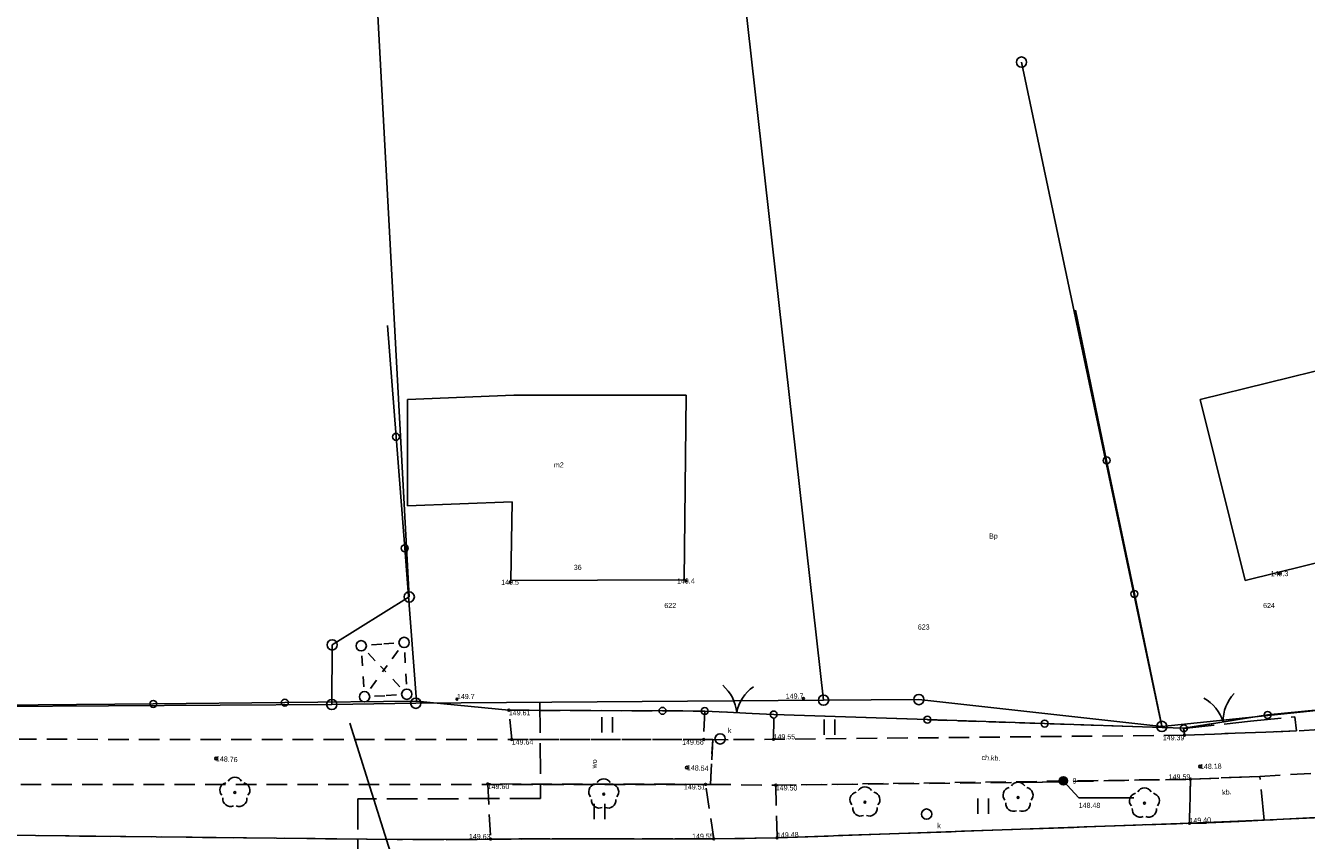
# Model space of a CAD drawing. Extents: x 7583285 to 7585126, y 6019995 to 6020809.
# Tile 30 of 54: x 7584150 to 7584212, y 6020696 to 6020735. Entities that reach past the tile are written whole.
import ezdxf
from ezdxf.enums import TextEntityAlignment as Align

# ---------------------------------------------------------------- set-up
doc = ezdxf.new("R2010")
doc.units = 0
doc.header["$MEASUREMENT"] = 0
for name, pattern in [('1_OTKC', [1.5, 1, -0.5]), ('1_OTKJ', [2, 1.5, -0.5]), ('1_OTKK', [0]), ('1_OTKU', [2, 1.5, -0.5]), ('1_OTZI', [1.5, 1, -0.5]), ('1_OTZT', [1.5, 1, -0.5]), ('3_EGBU_A', [0]), ('4_SULO', [0]), ('4_SUPP_P', [2, 1.5, -0.5])]:
    doc.linetypes.add(name, pattern=pattern)
doc.layers.get('0').update_dxf_attribs({"linetype": 'CONTINUOUS', "lineweight": 5})
doc.layers.add('Dzialki', color=3, linetype='CONTINUOUS', lineweight=25)
for name, color, linetype in [('EADTD_T_0', 216, 'CONTINUOUS'), ('EGBB_E_T_0', 7, 'CONTINUOUS'), ('EGBB_L_0', 36, '3_EGBU_A'), ('Numery_dzialek', 7, 'CONTINUOUS'), ('Numery_uzytkow', 3, 'CONTINUOUS'), ('OTK_E_T_1', 7, 'CONTINUOUS'), ('OTK_E_T_3', 7, 'CONTINUOUS'), ('OTK_L_0', 7, '1_OTKJ'), ('OTK_L_1', 7, '1_OTKK'), ('OTK_L_2', 7, '1_OTKC'), ('OTK_L_4', 7, '1_OTKU'), ('OTO_L_0', 7, 'CONTINUOUS'), ('OTO_L_1', 7, 'CONTINUOUS'), ('OTR_T_0', 7, 'CONTINUOUS'), ('OTR_T_1', 7, 'CONTINUOUS'), ('OTZ_L_3', 7, '1_OTZT'), ('OTZ_T_0', 96, 'CONTINUOUS'), ('P_SUTP_L_0', 30, '4_SUPP_P'), ('Punkty', 7, 'CONTINUOUS'), ('SUG_E_T_4', 52, 'CONTINUOUS'), ('SUG_T_2', 52, 'CONTINUOUS'), ('SUGR_T_0', 52, 'CONTINUOUS'), ('SUK_E_T_4', 36, 'CONTINUOUS'), ('SUK_T_3', 36, 'CONTINUOUS'), ('SUL_L_1', 7, '4_SULO'), ('SUP_E_T_1', 7, 'CONTINUOUS'), ('SUP_T_2', 7, 'CONTINUOUS'), ('SUP_T_4', 7, 'CONTINUOUS'), ('SUWP_E_T_0', 5, 'CONTINUOUS')]:
    doc.layers.add(name, color=color, linetype=linetype)

# ---------------------------------------------------------------- blocks, each defined once
blk = doc.blocks.new('GRT')
at = {"linetype": 'Continuous'}
blk.add_circle((0, 0), 0.25, dxfattribs=at)
blk = doc.blocks.new('1_OTRN')
at = {"linetype": 'Continuous'}
blk.add_circle((0, 0), 0.045, dxfattribs=at)
blk = doc.blocks.new('1_OTRS')
at = {"linetype": 'Continuous'}
blk.add_circle((0, 0), 0.045, dxfattribs=at)
blk = doc.blocks.new('1_OTZL')
at = {"linetype": 'Continuous'}
blk.add_circle((0, 0), 0.045, dxfattribs=at)
for centre, start, end in [((0, 0.375), 30.14012, 149.85988), ((-0.357, 0.116), 102.14447, 221.86002), ((0.357, 0.116), 318.13998, 77.85553), ((-0.22, -0.303), 174.14818, 293.85423), ((0.22, -0.303), 246.14577, 5.85182)]:
    blk.add_arc(centre, 0.375, start, end, dxfattribs=at)
blk = doc.blocks.new('1_OTZT')
at = {"linetype": 'Continuous'}
for p, q in [((-0.2625, -0.375), (-0.2625, 0.375)), ((0.2625, -0.375), (0.2625, 0.375))]:
    blk.add_line(p, q, dxfattribs=at)
blk = doc.blocks.new('4_SUGW')
at = {"linetype": 'Continuous'}
for radius in [0.2, 0.175, 0.15, 0.125, 0.1, 0.075, 0.05, 0.025, 0.00715]:
    blk.add_circle((0, 0), radius, dxfattribs=at)
blk = doc.blocks.new('4_SUPS')
at = {"linetype": 'Continuous'}
blk.add_circle((0, 0), 0.0625, dxfattribs=at)
blk = doc.blocks.new('4_SUKS')
at = {"linetype": 'Continuous'}
blk.add_circle((0, 0), 0.25, dxfattribs=at)
blk = doc.blocks.new('4_SUPP')
at = {"linetype": 'Continuous'}
blk.add_circle((0, 0), 0.25, dxfattribs=at)
blk = doc.blocks.new('4_SUPW')
at = {"linetype": 'Continuous'}
blk.add_circle((0, 0), 0.25, dxfattribs=at)

msp = doc.modelspace()

# ---------------------------------------------------------------- linework, layer by layer
at = {"layer": 'Dzialki'}
for p, q in [((7584183.95, 6020742.84), (7584188.48, 6020702.51)), ((7584166.44, 6020741.43), (7584168.26, 6020707.55)), ((7584198.14, 6020733.67), (7584204.99, 6020701.23)), ((7584168.26, 6020707.55), (7584164.5, 6020705.21)), ((7584164.5, 6020705.21), (7584164.48, 6020702.3)), ((7584224.01, 6020703.18), (7584204.99, 6020701.23)), ((7584164.48, 6020702.3), (7584118.07, 6020702.04)), ((7584168.58, 6020702.36), (7584164.48, 6020702.3)), ((7584188.48, 6020702.51), (7584168.58, 6020702.36)), ((7584193.13, 6020702.54), (7584188.48, 6020702.51)), ((7584204.99, 6020701.23), (7584193.13, 6020702.54))]:
    msp.add_line(p, q, dxfattribs=at)
at = {"layer": 'EGBB_L_0', "linetype": '3_EGBU_A'}
for p, q in [((7584216.04, 6020719.46), (7584206.86, 6020717.19)), ((7584173.37, 6020717.4), (7584168.17, 6020717.2)), ((7584181.77, 6020717.41), (7584173.37, 6020717.4)), ((7584181.68, 6020708.38), (7584181.77, 6020717.41)), ((7584168.17, 6020717.2), (7584168.18, 6020712)), ((7584206.86, 6020717.19), (7584209.05, 6020708.36)), ((7584168.18, 6020712), (7584173.28, 6020712.2)), ((7584173.28, 6020712.2), (7584173.22, 6020708.35)), ((7584209.05, 6020708.36), (7584219.53, 6020710.95)), ((7584173.22, 6020708.35), (7584181.68, 6020708.38))]:
    msp.add_line(p, q, dxfattribs=at)
at = {"layer": 'OTK_L_0', "linetype": '1_OTKJ'}
for p, q in [((7584210.28, 6020696.66), (7584208.74, 6020696.58)), ((7584214.42, 6020696.88), (7584210.28, 6020696.66)), ((7584186.21, 6020695.79), (7584206.34, 6020696.5)), ((7584207.16, 6020696.51), (7584206.34, 6020696.5)), ((7584208.74, 6020696.58), (7584207.16, 6020696.51)), ((7584150.02, 6020695.9), (7584145.83, 6020695.95)), ((7584167.67, 6020695.71), (7584150.02, 6020695.9)), ((7584169.93, 6020695.69), (7584167.67, 6020695.71)), ((7584173.57, 6020695.74), (7584169.93, 6020695.69)), ((7584183.12, 6020695.74), (7584173.57, 6020695.74)), ((7584183.12, 6020695.74), (7584186.21, 6020695.79))]:
    msp.add_line(p, q, dxfattribs=at)
at = {"layer": 'OTK_L_1', "linetype": '1_OTKK'}
for p, q in [((7584206.34, 6020696.5), (7584210.28, 6020696.66)), ((7584210.28, 6020696.66), (7584214.42, 6020696.88)), ((7584186.21, 6020695.79), (7584206.34, 6020696.5)), ((7584145.83, 6020695.95), (7584150.02, 6020695.9)), ((7584150.02, 6020695.9), (7584167.67, 6020695.71)), ((7584167.67, 6020695.71), (7584172.17, 6020695.72)), ((7584172.17, 6020695.72), (7584183.12, 6020695.74)), ((7584183.12, 6020695.74), (7584186.21, 6020695.79))]:
    msp.add_line(p, q, dxfattribs=at)
at = {"layer": 'OTK_L_2', "linetype": '1_OTKC'}
for p, q in [((7584211.56, 6020701.01), (7584206.09, 6020700.8)), ((7584217.18, 6020701.35), (7584211.56, 6020701.01)), ((7584183.07, 6020700.59), (7584149.22, 6020700.6)), ((7584182.96, 6020698.4), (7584183.07, 6020700.59)), ((7584183.07, 6020700.59), (7584182.96, 6020698.4)), ((7584183.82, 6020700.58), (7584183.07, 6020700.59)), ((7584206.09, 6020700.8), (7584183.82, 6020700.58)), ((7584209.77, 6020698.79), (7584217.29, 6020699.21)), ((7584186.15, 6020698.36), (7584199.16, 6020698.51)), ((7584199.16, 6020698.51), (7584206.38, 6020698.65)), ((7584206.38, 6020698.65), (7584209.77, 6020698.79)), ((7584149.3, 6020698.39), (7584182.96, 6020698.4)), ((7584182.96, 6020698.4), (7584186.15, 6020698.36))]:
    msp.add_line(p, q, dxfattribs=at)
at = {"layer": 'OTK_L_4', "linetype": '1_OTKU'}
for p, q in [((7584209.31, 6020701.49), (7584211.48, 6020701.69)), ((7584211.48, 6020701.69), (7584211.56, 6020701.01)), ((7584206.05, 6020701.12), (7584209.31, 6020701.49)), ((7584206.09, 6020700.8), (7584206.05, 6020701.12)), ((7584211.56, 6020701.01), (7584206.09, 6020700.8)), ((7584206.38, 6020698.65), (7584206.34, 6020696.5)), ((7584209.77, 6020698.79), (7584206.38, 6020698.65)), ((7584209.98, 6020696.65), (7584209.77, 6020698.79)), ((7584206.34, 6020696.5), (7584209.98, 6020696.65))]:
    msp.add_line(p, q, dxfattribs=at)
at = {"layer": 'OTO_L_0'}
for p, q in [((7584200.77, 6020721.56), (7584202.29, 6020714.22)), ((7584167.62, 6020715.37), (7584167.2, 6020720.81)), ((7584168.04, 6020709.93), (7584167.62, 6020715.37)), ((7584202.29, 6020714.22), (7584203.65, 6020707.7)), ((7584168.61, 6020702.46), (7584168.04, 6020709.93)), ((7584203.65, 6020707.7), (7584205, 6020701.18)), ((7584148.27, 6020702.26), (7584155.77, 6020702.33)), ((7584155.77, 6020702.33), (7584162.19, 6020702.39)), ((7584162.19, 6020702.39), (7584168.61, 6020702.46)), ((7584168.61, 6020702.46), (7584173.12, 6020702.02)), ((7584210.15, 6020701.79), (7584217.61, 6020702.53)), ((7584173.12, 6020702.02), (7584180.62, 6020701.99)), ((7584180.62, 6020701.99), (7584182.68, 6020701.98)), ((7584186.05, 6020701.81), (7584193.55, 6020701.56)), ((7584193.55, 6020701.56), (7584199.27, 6020701.37)), ((7584199.27, 6020701.37), (7584205, 6020701.18)), ((7584205, 6020701.18), (7584206.06, 6020701.14))]:
    msp.add_line(p, q, dxfattribs=at)
for centre in [(7584167.62, 6020715.37), (7584202.29, 6020714.22), (7584168.04, 6020709.93), (7584203.65, 6020707.7), (7584155.77, 6020702.33), (7584162.19, 6020702.39), (7584180.62, 6020701.99), (7584193.55, 6020701.56), (7584199.27, 6020701.37)]:
    msp.add_circle(centre, 0.17, dxfattribs=at)
at = {"layer": 'OTO_L_1'}
for p, q in [((7584182.68, 6020701.98), (7584183.74, 6020701.93)), ((7584183.49, 6020701.94), (7584184.99, 6020701.86)), ((7584184.99, 6020701.86), (7584186.05, 6020701.81)), ((7584208.72, 6020701.56), (7584210.15, 6020701.79)), ((7584206.06, 6020701.14), (7584207.49, 6020701.37)), ((7584207.24, 6020701.33), (7584208.72, 6020701.56))]:
    msp.add_line(p, q, dxfattribs=at)
for centre in [(7584182.68, 6020701.98), (7584186.05, 6020701.81), (7584210.15, 6020701.79), (7584206.06, 6020701.14)]:
    msp.add_circle(centre, 0.17, dxfattribs=at)
for centre, start, end in [((7584182.248, 6020701.725), 5.05661, 49.13098), ((7584186.205, 6020701.525), 125.09333, 169.1677), ((7584206.066, 6020700.861), 16.92792, 61.00229), ((7584209.979, 6020701.48), 136.96464, 181.03901)]:
    msp.add_arc(centre, 2, start, end, dxfattribs=at)
at = {"layer": 'OTZ_L_3', "linetype": '1_OTZI'}
for p, q in [((7584173.12, 6020702.02), (7584182.68, 6020701.98)), ((7584173.26, 6020700.59), (7584173.12, 6020702.02)), ((7584182.68, 6020701.98), (7584182.63, 6020700.59)), ((7584186.04, 6020700.6), (7584186.05, 6020701.81)), ((7584186.05, 6020701.81), (7584206.06, 6020701.14)), ((7584206.06, 6020701.14), (7584206.09, 6020700.8)), ((7584182.63, 6020700.59), (7584173.26, 6020700.59)), ((7584206.09, 6020700.8), (7584186.04, 6020700.6)), ((7584206.38, 6020698.65), (7584186.15, 6020698.36)), ((7584206.34, 6020696.5), (7584206.38, 6020698.65)), ((7584182.72, 6020698.4), (7584172.09, 6020698.42)), ((7584172.09, 6020698.42), (7584172.23, 6020695.73)), ((7584183.12, 6020695.74), (7584182.72, 6020698.4)), ((7584186.15, 6020698.36), (7584186.21, 6020695.79)), ((7584186.21, 6020695.79), (7584206.34, 6020696.5)), ((7584172.23, 6020695.73), (7584183.12, 6020695.74))]:
    msp.add_line(p, q, dxfattribs=at)
at = {"layer": 'P_SUTP_L_0', "linetype": '4_SUPP_P'}
for p, q in [((7584174.64, 6020702.41), (7584174.67, 6020697.71)), ((7584165.76, 6020697.69), (7584165.7, 6020686.77)), ((7584174.67, 6020697.71), (7584165.76, 6020697.69))]:
    msp.add_line(p, q, dxfattribs=at)
at = {"layer": 'SUGR_T_0', "linetype": 'Continuous'}
for p, q in [((7584200.18, 6020698.57), (7584200.93, 6020697.75)), ((7584200.93, 6020697.75), (7584203.62, 6020697.75))]:
    msp.add_line(p, q, dxfattribs=at)
at = {"layer": 'SUL_L_1', "linetype": '4_SULO'}
msp.add_line((7584165.37, 6020701.39), (7584169.81, 6020687.25), dxfattribs=at)
at = {"layer": 'SUP_T_2', "linetype": 'Continuous'}
for p, q in [((7584166.26, 6020704.81), (7584166.6, 6020704.44)), ((7584166.92, 6020705.25), (7584166.42, 6020705.21)), ((7584167.51, 6020705.3), (7584167.02, 6020705.26)), ((7584167.72, 6020704.93), (7584167.42, 6020704.53)), ((7584168.04, 6020704.84), (7584168.06, 6020704.34)), ((7584165.95, 6020704.67), (7584165.98, 6020704.18)), ((7584166.86, 6020704.17), (7584167.12, 6020703.89)), ((7584167.19, 6020704.21), (7584166.96, 6020703.89)), ((7584166.01, 6020703.67), (7584166.04, 6020703.17)), ((7584166.66, 6020703.48), (7584166.37, 6020703.08)), ((7584167.46, 6020703.53), (7584167.8, 6020703.16)), ((7584168.09, 6020703.8), (7584168.12, 6020703.3)), ((7584166.57, 6020702.7), (7584167.07, 6020702.73)), ((7584167.14, 6020702.74), (7584167.64, 6020702.77))]:
    msp.add_line(p, q, dxfattribs=at)

# ---------------------------------------------------------------- block references
at = {"layer": 'OTR_T_0'}
for p in [(7584173.12, 6020702.02), (7584173.26, 6020700.59), (7584182.63, 6020700.59), (7584186.04, 6020700.6), (7584206.09, 6020700.8), (7584206.38, 6020698.65), (7584172.09, 6020698.42), (7584182.72, 6020698.4), (7584186.15, 6020698.36), (7584206.34, 6020696.5), (7584172.23, 6020695.73), (7584183.12, 6020695.74), (7584186.21, 6020695.79)]:
    msp.add_blockref('1_OTRS', p, dxfattribs=at)
at = {"layer": 'OTR_T_1', "rotation": 0.413845}
for p in [(7584210.73, 6020708.69), (7584173.18, 6020708.27), (7584181.76, 6020708.34), (7584170.59, 6020702.56), (7584187.5, 6020702.59)]:
    msp.add_blockref('1_OTRN', p, dxfattribs=at)
at = {"layer": 'OTZ_L_3'}
for p in [(7584177.92, 6020701.3), (7584177.92, 6020701.3), (7584188.77, 6020701.2), (7584188.77, 6020701.2), (7584177.54, 6020697.07), (7584177.54, 6020697.07), (7584196.27, 6020697.33), (7584196.27, 6020697.33)]:
    msp.add_blockref('1_OTZT', p, dxfattribs=at)
at = {"layer": 'OTZ_T_0'}
for p in [(7584159.75, 6020698), (7584177.75, 6020697.92), (7584197.97, 6020697.76), (7584190.5, 6020697.53), (7584204.14, 6020697.48)]:
    msp.add_blockref('1_OTZL', p, dxfattribs=at)
at = {"layer": 'Punkty'}
for p in [(7584198.14, 6020733.67), (7584168.26, 6020707.55), (7584164.5, 6020705.21), (7584164.48, 6020702.3), (7584168.58, 6020702.36), (7584188.48, 6020702.51), (7584193.13, 6020702.54), (7584204.99, 6020701.23)]:
    msp.add_blockref('GRT', p, dxfattribs=at)
at = {"layer": 'SUG_T_2'}
msp.add_blockref('4_SUGW', (7584200.18, 6020698.57), dxfattribs=at)
at = {"layer": 'SUGR_T_0'}
for p in [(7584158.83, 6020699.66), (7584181.81, 6020699.22), (7584206.85, 6020699.27), (7584200.18, 6020698.57)]:
    msp.add_blockref('4_SUPS', p, dxfattribs=at)
at = {"layer": 'SUK_T_3'}
msp.add_blockref('4_SUKS', (7584183.43, 6020700.62), dxfattribs=at)
at = {"layer": 'SUP_T_2'}
for p in [(7584165.92, 6020705.17), (7584168.01, 6020705.33), (7584166.08, 6020702.68), (7584168.14, 6020702.8)]:
    msp.add_blockref('4_SUPP', p, dxfattribs=at)
at = {"layer": 'SUP_T_4'}
msp.add_blockref('4_SUPW', (7584193.51, 6020696.95), dxfattribs=at)

# ---------------------------------------------------------------- texts
at = {"layer": 'EADTD_T_0'}
msp.add_text('36', height=0.25, rotation=0.33505, dxfattribs=at).set_placement((7584176.29, 6020708.87))
at = {"layer": 'EGBB_E_T_0'}
msp.add_text('m2', height=0.25, dxfattribs=at).set_placement((7584175.56, 6020714), align=Align.MIDDLE)
at = {"layer": 'Numery_dzialek'}
for s, p in [('622', (7584180.71, 6020707.26)), ('624', (7584209.93, 6020707.26)), ('623', (7584193.08, 6020706.21))]:
    msp.add_text(s, height=0.25, dxfattribs=at).set_placement(p, align=Align.TOP_LEFT)
at = {"layer": 'Numery_uzytkow'}
msp.add_text('Bp', height=0.25, dxfattribs=at).set_placement((7584196.56, 6020710.4))
at = {"layer": 'OTK_E_T_1'}
msp.add_text('ch.kb.', height=0.25, rotation=357.27369, dxfattribs=at).set_placement((7584196.65, 6020699.7), align=Align.MIDDLE)
at = {"layer": 'OTK_E_T_3'}
msp.add_text('kb.', height=0.25, rotation=5.06362, dxfattribs=at).set_placement((7584208.16, 6020698.03), align=Align.MIDDLE)
at = {"layer": 'OTR_T_0'}
for s, rotation, p in [('149.61', 0.04944, (7584173.12, 6020702.02)), ('149.64', 0.27522, (7584173.26, 6020700.59)), ('149.60', 0.15288, (7584172.09, 6020698.42)), ('149.50', 359.34686, (7584186.15, 6020698.36))]:
    msp.add_text(s, height=0.25, rotation=rotation, dxfattribs=at).set_placement(p, align=Align.TOP_LEFT)
for s, rotation, p in [('149.66', 0.93387, (7584182.63, 6020700.59)), ('149.39', 359.90366, (7584206.09, 6020700.8)), ('149.51', 359.93311, (7584182.72, 6020698.4))]:
    msp.add_text(s, height=0.25, rotation=rotation, dxfattribs=at).set_placement(p, align=Align.TOP_RIGHT)
for s, rotation, p in [('149.55', 359.91758, (7584186.04, 6020700.6)), ('149.40', 2.3925, (7584206.34, 6020696.5)), ('149.48', 2.00088, (7584186.21, 6020695.79))]:
    msp.add_text(s, height=0.25, rotation=rotation, dxfattribs=at).set_placement(p)
for s, rotation, p in [('149.59', 0.36511, (7584206.38, 6020698.65)), ('149.63', 359.99271, (7584172.23, 6020695.73)), ('149.55', 0.08499, (7584183.12, 6020695.74))]:
    msp.add_text(s, height=0.25, rotation=rotation, dxfattribs=at).set_placement(p, align=Align.RIGHT)
at = {"layer": 'OTR_T_1'}
for s, p in [('149.4', (7584181.76, 6020708.33)), ('149.3', (7584210.73, 6020708.69)), ('149.5', (7584173.18, 6020708.27))]:
    msp.add_text(s, height=0.25, rotation=0.41385, dxfattribs=at).set_placement(p, align=Align.MIDDLE)
msp.add_text('149.7', height=0.25, rotation=0.40999, dxfattribs=at).set_placement((7584170.59, 6020702.56))
msp.add_text('149.7', height=0.25, rotation=0.40999, dxfattribs=at).set_placement((7584187.5, 6020702.59), align=Align.RIGHT)
at = {"layer": 'SUG_E_T_4'}
msp.add_text('g', height=0.25, dxfattribs=at).set_placement((7584200.63, 6020698.51))
at = {"layer": 'SUGR_T_0'}
for s, rotation, p in [('148.76', 357.14857, (7584158.83, 6020699.66)), ('148.54', 357.86643, (7584181.81, 6020699.22)), ('148.18', 1.30464, (7584206.85, 6020699.27))]:
    msp.add_text(s, height=0.25, rotation=rotation, dxfattribs=at).set_placement(p, align=Align.MIDDLE_LEFT)
msp.add_text('148.48', height=0.25, dxfattribs=at).set_placement((7584200.93, 6020697.5), align=Align.TOP_LEFT)
at = {"layer": 'SUK_E_T_4'}
msp.add_text('k', height=0.25, dxfattribs=at).set_placement((7584183.81, 6020700.91))
at = {"layer": 'SUP_E_T_1'}
msp.add_text('k', height=0.25, dxfattribs=at).set_placement((7584194.03, 6020696.26))
at = {"layer": 'SUWP_E_T_0'}
msp.add_text('wo', height=0.25, rotation=88.00957, dxfattribs=at).set_placement((7584177.29, 6020699.4), align=Align.MIDDLE)

doc.saveas('drawing.dxf')
